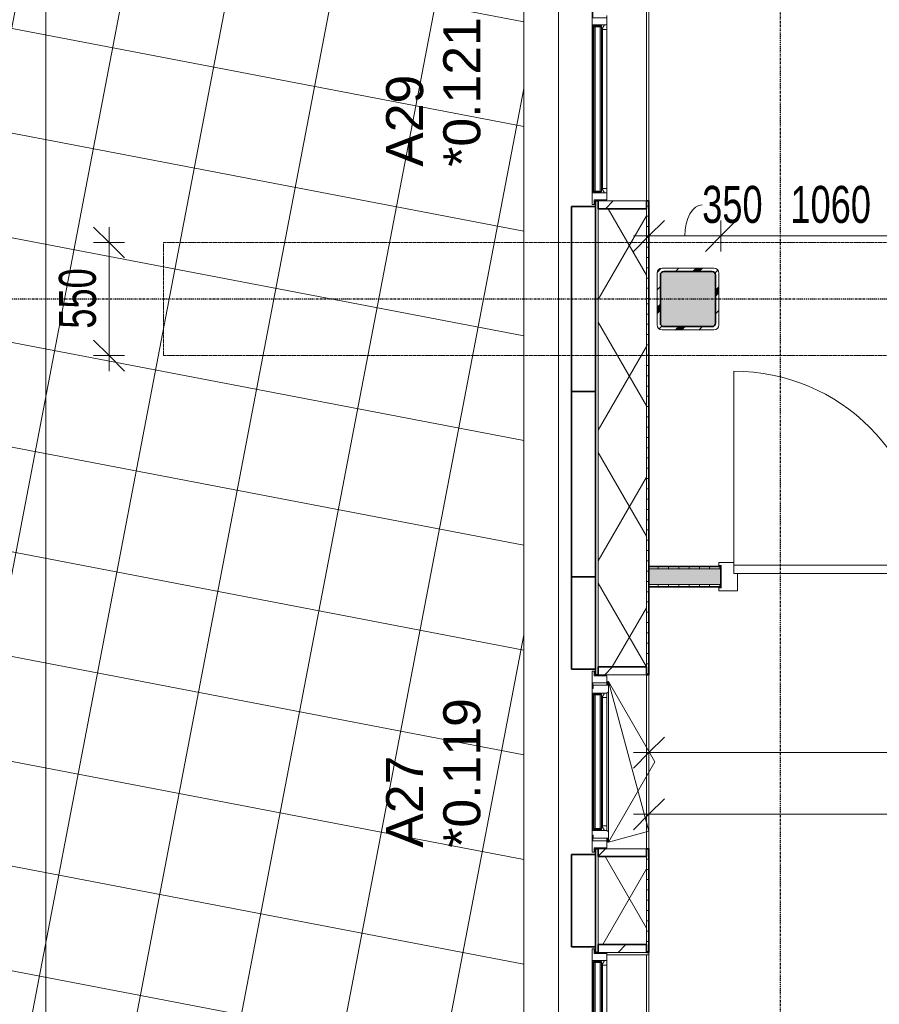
# Model space of a CAD drawing. Header units: millimetres. Extents: x -80560 to 110805, y -11020 to 52719.
# Tile 12 of 152: x 36597 to 40775, y 19171 to 23958. Entities that reach past the tile are written whole.
import ezdxf

# ---------------------------------------------------------------- set-up
doc = ezdxf.new("R2010")
doc.units = ezdxf.units.MM
for name, pattern in [('CENTER2', [20, 8, -4, 4, -4]), ('DASHED2', [6, 4, -2]), ('DASHED2-1', [3, 2, -1])]:
    doc.linetypes.add(name, pattern=pattern)
for name, color, linetype, lineweight in [('A-ANNO-DIMS', 211, 'Continuous', 9), ('A-ANNO-DIMS-100', 211, 'Continuous', 9), ('A-DETL-HDLN', 90, 'DASHED2', 18), ('A-DETL-MBND', 5, 'Continuous', 18), ('A-DOOR', 31, 'Continuous', 18), ('A-FLOR', 192, 'Continuous', 18), ('A-FLOR-OVHD', 1, 'DASHED2-1', 18), ('A-FLOR-PATT', 8, 'Continuous', 18), ('A-GENM', 13, 'Continuous', 18), ('A-GLAZ', 151, 'Continuous', 18), ('A-GLAZ-IDEN', 152, 'Continuous', 18), ('A-GLAZ-SILL', 1, 'Continuous', 18), ('A-WALL', 113, 'Continuous', 35), ('A-WALL-PATT', 111, 'Continuous', 35), ('I-WALL', 2, 'Continuous', 18), ('S-COLS', 52, 'Continuous', 18), ('S-GRID', 1, 'Continuous', 9)]:
    doc.layers.add(name, color=color, linetype=linetype, lineweight=lineweight)
doc.styles.add('Arial', font='arial.ttf', dxfattribs={"height": 180})
doc.styles.add('Arial_6', font='arial.ttf', dxfattribs={"width": 0.7, "height": 180})
doc.dimstyles.new('n3o_1_8', dxfattribs={"dimscale": 304.8, "dimtxt": 183.646692, "dimasz": 0.492126, "dimexe": 0.246063, "dimexo": 0.0625, "dimgap": 0.032808, "dimtad": 1, "dimdec": 0, "dimdsep": 46, "dimtxsty": 'Arial_6', "dimblk1": 'OBLIQUE', "dimblk2": 'OBLIQUE', "dimsah": 1, "dimcen": 0.09, "dimdle": 0.246063, "dimazin": 0, "dimtfac": 1, "dimtdec": 4, "dimtix": 1, "dimtmove": 0, "dimatfit": 3, "dimfxl": 0.246063, "dimfxlon": 1, "dimtvp": 1, "dimtolj": 1, "dimtzin": 0, "dimarcsym": 2})
doc.dimstyles.new('n3o_1_8_2', dxfattribs={"dimscale": 304.8, "dimtxt": 183.646692, "dimasz": 0.492126, "dimexe": 0.246063, "dimexo": 0.0625, "dimgap": 0.032808, "dimtad": 1, "dimdec": 0, "dimdsep": 46, "dimtxsty": 'Arial_6', "dimblk1": 'OBLIQUE', "dimblk2": 'OBLIQUE', "dimsah": 1, "dimcen": 0.09, "dimdle": 0.246063, "dimazin": 0, "dimtfac": 1, "dimtdec": 4, "dimtix": 1, "dimtmove": 1, "dimatfit": 3, "dimfxl": 0.246063, "dimfxlon": 1, "dimtvp": 1, "dimtolj": 1, "dimtzin": 0, "dimarcsym": 2})
doc.dimstyles.new('n3o_1_8_3', dxfattribs={"dimscale": 304.8, "dimtxt": 183.646692, "dimasz": 0.492126, "dimexe": 0.246063, "dimexo": 0.0625, "dimgap": 0.032808, "dimtad": 1, "dimdec": 0, "dimdsep": 46, "dimtxsty": 'Arial_6', "dimblk1": 'OBLIQUE', "dimblk2": 'OBLIQUE', "dimsah": 1, "dimcen": 0.09, "dimdle": 0.246063, "dimazin": 0, "dimtfac": 1, "dimtdec": 4, "dimtix": 1, "dimtmove": 0, "dimatfit": 3, "dimfxl": 0.246063, "dimfxlon": 1, "dimtvp": 1, "dimtolj": 1, "dimtzin": 0, "dimarcsym": 2})
pattern_1 = [(90, (43550.07, 21200), (-50, 2e-13), [])]
pattern_2 = [(60, (24894.82, 0), (-274.963, 158.75), []), (120, (24894.82, 0), (-274.963, -158.75), [])]
pattern_3 = [(45, (0, 0), (-141.4214, 141.4214), [])]

# ---------------------------------------------------------------- blocks, each defined once
blk = doc.blocks.new('Leonardo College_EHA_1489_R18_CF_situatie_2020_rvt-1-DO_00 begane grond')
at = {"layer": 'A-FLOR-PATT', "lineweight": 9}
h = blk.add_hatch(dxfattribs=at)
h.set_pattern_fill('FP_25', color=43, style=0, pattern_type=2)
h.set_pattern_definition([(169.149, (24084.14, 38525.2), (-94.128, -491.06), []), (259.149, (24084.14, 38525.2), (491.06, -94.128), [])])
h.paths.add_polyline_path([(14151.7, 9821), (14151.7, 34634), (13184, 34634), (13184, 34771), (12951.7, 34771), (12951.7, 48157), (13184, 48157), (13184, 48216), (18550, 48216), (18550, 48157), (19450, 48157), (19450, 48216), (19700, 48216), (19700, 48157), (20600, 48157), (20600, 48216), (21650, 48216), (21650, 48157), (22550, 48157), (22550, 48216), (23000, 48216), (23000, 48157), (24100, 48157), (24100, 48216), (26625, 48216), (26625, 48202), (26650, 48201.5), (26650, 48157), (28000, 48157), (28000, 48202), (28025, 48202), (28025, 48216), (29775, 48216), (29775, 48202), (29800, 48201), (29800, 48157), (29805, 48157), (29805, 48201), (29825, 48201), (29825, 48166.5), (31125, 48166.5), (31125, 48201), (31145, 48201), (31145, 48157), (31150, 48157), (31150, 48202), (31175, 48202), (31175, 48216), (32800, 48216), (32800, 48157), (33630.7, 48157), (33630.7, 49580.6), (7590.2, 49580.6), (7590.2, 9821), (12289, 9821)], flags=0)
h.paths.add_polyline_path([(10632.4, 32055), (10632.4, 32075), (10622.4, 32075), (10622.4, 32055), (10282.4, 32055), (10282.4, 32075), (10272.4, 32075), (10272.4, 32055), (9932.4, 32055), (9932.4, 32075), (9922.4, 32075), (9922.4, 32055), (9582.4, 32055), (9582.4, 32075), (9572.4, 32075), (9572.4, 32055), (9232.4, 32055), (9232.4, 32075), (9222.4, 32075), (9222.4, 32055), (8882.4, 32055), (8882.4, 32075), (8877.4, 32075), (8877.4, 32655), (10977.4, 32655), (10977.4, 32075), (10972.4, 32075), (10972.4, 32055)], flags=0)
h.paths.add_polyline_path([(67959.7, 48157), (67959.7, 49580.6), (48811.5, 49580.6), (48807.2, 48216), (49300, 48216), (49300, 48157), (51100, 48157), (51100, 48216), (54550, 48216), (54550, 48157), (57250, 48157), (57250, 48216), (60400, 48216), (60400, 48157), (62200, 48157), (62200, 48216), (64450, 48216), (64450, 48157), (67499.3, 48157)], flags=0)
h.paths.add_polyline_path([(27719, 48165.9), (27719, 48210.9), (27991, 48210.9), (27991, 48165.9), (27853.6, 48165.9)], flags=0)
h.paths.add_polyline_path([(27266.3, 48165.9), (26659, 48165.9), (26659, 48210.9), (27711, 48210.9), (27711, 48165.9), (27559.9, 48165.9)], flags=0)
h.paths.add_polyline_path([(31120.2, 48171), (29829, 48171), (29829, 48201), (31120.2, 48201)], flags=0)
at = {"layer": 'A-DETL-MBND', "color": 254}
for p, q in [((14320.7, 34634), (14320.7, 9807)), ((14320.7, 9807), (14320.7, 34634))]:
    blk.add_line(p, q, dxfattribs=at)
at = {"layer": 'A-FLOR', "color": 7}
blk.add_line((14151.7, 9821), (14151.7, 34634), dxfattribs=at)
blk = doc.blocks.new('NLRS_28_SCO_UN_staalkolom koker betongevuld_gen_CGA - kolom E-1166853-DO_00 begane grond')
at = {"layer": 'S-COLS', "lineweight": 5}
h = blk.add_hatch(dxfattribs=at)
h.set_pattern_fill('FP_186', color=256, style=0, pattern_type=2)
h.set_pattern_definition([(45, (-14950, -22600), (-99.99975, 99.99975), []), (45, (-14865, -22600), (-99.99975, 99.99975), []), (45, (-14860, -22600), (-99.99975, 99.99975), []), (45, (-14855, -22600), (-99.99975, 99.99975), []), (45, (-14850, -22600), (-99.99975, 99.99975), []), (45, (-14845, -22600), (-99.99975, 99.99975), []), (45, (-14840, -22600), (-99.99975, 99.99975), []), (45, (-14835, -22600), (-99.99975, 99.99975), [])])
h.paths.add_polyline_path([(126, -150), (138, -146.8), (146.8, -138), (150, -126), (150, 126), (146.8, 138), (138, 146.8), (126, 150), (-126, 150), (-138, 146.8), (-146.8, 138), (-150, 126), (-150, -126), (-146.8, -138), (-138, -146.8), (-126, -150)], flags=0)
h.paths.add_polyline_path([(-118, -134), (-129.3, -129.3), (-134, -118), (-134, 118), (-129.3, 129.3), (-118, 134), (118, 134), (129.3, 129.3), (134, 118), (134, -118), (129.3, -129.3), (118, -134)], flags=0)
at = {"layer": 'S-COLS', "lineweight": 9}
blk.add_hatch(color=256, dxfattribs=at).paths.add_polyline_path([(118, -134), (129.3, -129.3), (134, -118), (134, 118), (129.3, 129.3), (118, 134), (-118, 134), (-129.3, 129.3), (-134, 118), (-134, -118), (-129.3, -129.3), (-118, -134)], flags=0)
at = {"layer": 'S-COLS'}
for p, q in [((126, 150), (-126, 150)), ((-150, 126), (-150, -126)), ((-134, -118), (-134, 118)), ((-118, 134), (118, 134)), ((134, 118), (134, -118)), ((150, -126), (150, 126)), ((118, -134), (-118, -134)), ((-126, -150), (126, -150))]:
    blk.add_line(p, q, dxfattribs=at)
at = {"layer": 'S-COLS', "lineweight": 35}
for p, q in [((-134, 118), (-134, -118)), ((118, 134), (-118, 134)), ((134, -118), (134, 118)), ((-118, -134), (118, -134))]:
    blk.add_line(p, q, dxfattribs=at)
at = {"layer": 'S-COLS'}
for centre, radius, start, end in [((-126, 126), 24, 90, 180), ((126, 126), 24, 360, 90), ((-118, 118), 16, 90, 180), ((118, 118), 16, 0, 90), ((-126, -126), 24, 180, 270), ((-118, -118), 16, 180, 270), ((118, -118), 16, 270, 0), ((126, -126), 24, 270, 360)]:
    blk.add_arc(centre, radius, start, end, dxfattribs=at)
at = {"layer": 'S-COLS', "lineweight": 35}
for centre, start, end in [((-118, 118), 90, 180), ((118, 118), 360, 90), ((-118, -118), 180, 270), ((118, -118), 270, 360)]:
    blk.add_arc(centre, 16, start, end, dxfattribs=at)
blk = doc.blocks.new('19112_SW_LeonardoCollege_R2020_rvt-1-DO_00 begane grond')
at = {"color": 50, "lineweight": 9}
blk.add_blockref('NLRS_28_SCO_UN_staalkolom koker betongevuld_gen_CGA - kolom E-1166853-DO_00 begane grond', (14950, 22600), dxfattribs=at)
blk = doc.blocks.new('merk 2700 vast glas HOOG - merk 2700 vast glas HOOG-32422013-DO_00 begane grond')
at = {"layer": 'A-GLAZ'}
for p, q in [((-1262, 0), (-1340, 0)), ((-1340, 0), (-1340, -10)), ((-1262, -4), (-1262, 0)), ((1340, 0), (1262, 0)), ((1262, 0), (1262, -4)), ((1340, -10), (1340, 0)), ((-1340, -10), (-1318, -10)), ((-1318, -10), (-1318, -72)), ((-1284, -72), (-1284, -4)), ((-1284, -4), (-1262, -4)), ((1262, -4), (1284, -4)), ((1284, -4), (1284, -72)), ((1318, -72), (1318, -10)), ((1318, -10), (1340, -10)), ((-1318, -72), (-1284, -72)), ((1284, -72), (1318, -72))]:
    blk.add_line(p, q, dxfattribs=at)
at = {"layer": 'A-GLAZ-SILL'}
for p, q in [((1262, 0), (-1262, 0)), ((1262, -4), (-1262, -4))]:
    blk.add_line(p, q, dxfattribs=at)
blk = doc.blocks.new('merk 900 draaikiep HOOG - merk 900 draaikiep HOOG-32401496-DO_00 begane grond')
at = {"layer": 'A-GLAZ'}
for p, q in [((-362, 0), (-440, 0)), ((-440, 0), (-440, -10)), ((-362, -4), (-362, 0)), ((440, 0), (362, 0)), ((362, 0), (362, -4)), ((440, -10), (440, 0)), ((-440, -10), (-418, -10)), ((-418, -10), (-418, -72)), ((-384, -72), (-384, -4)), ((-384, -4), (-362, -4)), ((362, -4), (384, -4)), ((384, -4), (384, -72)), ((418, -72), (418, -10)), ((418, -10), (440, -10)), ((-418, -72), (-384, -72)), ((384, -72), (418, -72))]:
    blk.add_line(p, q, dxfattribs=at)
at = {"layer": 'A-GLAZ-SILL'}
for p, q in [((-357, 0), (-362, 0)), ((362, 0), (357, 0)), ((-357, -4), (-362, -4)), ((362, -4), (357, -4)), ((-372, -72), (-384, -72)), ((384, -72), (372, -72))]:
    blk.add_line(p, q, dxfattribs=at)
blk = doc.blocks.new('NLRS_41_GM_WPB_spouwlat-SH_generiek_ISR - 235x38-V88-DO_00 begane grond')
at = {"layer": 'A-GENM'}
h = blk.add_hatch(dxfattribs=at)
h.set_pattern_fill('FP_78', color=256, style=0, pattern_type=2)
h.set_pattern_definition(pattern_3)
h.paths.add_polyline_path([(14748, 19889), (14748, 19927), (14513, 19927), (14513, 19889), (14638.4, 19889)], flags=0)
for p, q in [((14748, 19927), (14513, 19927)), ((14513, 19927), (14513, 19889)), ((14748, 19889), (14748, 19927)), ((14513, 19889), (14748, 19889))]:
    blk.add_line(p, q, dxfattribs=at)
blk = doc.blocks.new('NLRS_41_GM_WPB_spouwlat-SH_generiek_ISR - 235x38-V89-DO_00 begane grond')
at = {"layer": 'A-GENM'}
h = blk.add_hatch(dxfattribs=at)
h.set_pattern_fill('FP_89', color=256, style=0, pattern_type=2)
h.set_pattern_definition(pattern_3)
h.paths.add_polyline_path([(14748, 20773), (14748, 20811), (14513, 20811), (14513, 20773), (14638.4, 20773)], flags=0)
for p, q in [((14748, 20811), (14513, 20811)), ((14513, 20811), (14513, 20773)), ((14748, 20773), (14748, 20811)), ((14513, 20773), (14748, 20773))]:
    blk.add_line(p, q, dxfattribs=at)
blk = doc.blocks.new('NLRS_41_GM_WPB_spouwlat-SH_generiek_ISR - 235x38-33868848-DO_00 begane grond')
at = {"layer": 'A-DETL-MBND'}
for p, q in [((18582, 48087), (18577, 48087)), ((19423, 48087), (19418, 48087)), ((19423, 47852), (18577, 47852))]:
    blk.add_line(p, q, dxfattribs=at)
blk = doc.blocks.new('NLRS_41_GM_WPB_spouwlat-SH_generiek_ISR - 235x38-V91-DO_00 begane grond')
at = {"layer": 'A-GENM'}
h = blk.add_hatch(dxfattribs=at)
h.set_pattern_fill('FP_78', color=256, style=0, pattern_type=2)
h.set_pattern_definition(pattern_3)
h.paths.add_polyline_path([(14748, 19423), (14748, 19461), (14513, 19461), (14513, 19423), (14638.4, 19423)], flags=0)
for p, q in [((14748, 19461), (14513, 19461)), ((14513, 19461), (14513, 19423)), ((14748, 19423), (14748, 19461)), ((14513, 19423), (14748, 19423))]:
    blk.add_line(p, q, dxfattribs=at)
blk = doc.blocks.new('NLRS_41_GM_WPB_spouwlat-SH_generiek_ISR - 235x38-33868838-DO_00 begane grond')
at = {"layer": 'A-DETL-MBND'}
for p, q in [((14513, 19423), (14513, 19418)), ((14748, 19411), (14748, 16777)), ((14513, 16782), (14513, 16777))]:
    blk.add_line(p, q, dxfattribs=at)
blk = doc.blocks.new('41_dagkanten_SH_generiek_ISR - 12x204_5-V92-DO_00 begane grond')
at = {"layer": 'A-GENM'}
for p, q in [((14556, 19423), (14556, 19418)), ((14760.5, 19423), (14556, 19423)), ((14556, 19411), (14760.5, 19411)), ((14760.5, 19411), (14760.5, 19423))]:
    blk.add_line(p, q, dxfattribs=at)
blk = doc.blocks.new('32_n3o_deur_enkel - 90x139_17_K_930_2410x1080-32119814-DO_00 begane grond')
at = {"layer": 'A-GLAZ'}
for p, q in [((-540, 69.5), (-450, 69.5)), ((-540, 54.5), (-540, 69.5)), ((-528, 54.5), (-540, 54.5)), ((-528, -54.5), (-528, 54.5)), ((-450, 69.5), (-450, -15.5)), ((450, 69.5), (540, 69.5)), ((450, -15.5), (450, 69.5)), ((528, 54.5), (528, -54.5)), ((540, 54.5), (528, 54.5)), ((540, 69.5), (540, 54.5)), ((-540, -54.5), (-528, -54.5)), ((-540, -69.5), (-540, -54.5)), ((-467, -69.5), (-540, -69.5)), ((-467, -55.5), (-467, -69.5)), ((467, -69.5), (467, -55.5)), ((540, -69.5), (467, -69.5)), ((528, -54.5), (540, -54.5)), ((540, -54.5), (540, -69.5))]:
    blk.add_line(p, q, dxfattribs=at)
blk = doc.blocks.new('30_n3o_deur_dicht - 40mm_draai_LS-31987325-DO_00 begane grond')
at = {"layer": 'A-DOOR'}
for p, q in [((-934, -40), (-934, 0)), ((-934, 0), (0, 0)), ((0, 0), (0, -40)), ((0, -40), (-934, -40))]:
    blk.add_line(p, q, dxfattribs=at)
blk = doc.blocks.new('00_n3o_symbool_swingangle - std-31756284-DO_00 begane grond')
at = {"layer": 'A-DOOR'}
blk.add_line((-415, 10), (-415, 944), dxfattribs=at)
blk.add_arc((-415, 10), 934, 360, 90, dxfattribs=at)
blk = doc.blocks.new('merk 1800 draaikiep HOOG - merk 1800 draaikiep HOOG-32411508-DO_00 begane grond')
at = {"layer": 'A-GLAZ'}
for p, q in [((-812, 0), (-890, 0)), ((-890, 0), (-890, -10)), ((-812, -4), (-812, 0)), ((-39, 0), (-39, -4)), ((39, 0), (-39, 0)), ((39, -4), (39, 0)), ((890, 0), (812, 0)), ((812, 0), (812, -4)), ((890, -10), (890, 0)), ((-890, -10), (-868, -10)), ((-868, -10), (-868, -72)), ((-834, -72), (-834, -4)), ((-834, -4), (-812, -4)), ((-39, -4), (-17, -4)), ((-17, -4), (-17, -72)), ((17, -72), (17, -4)), ((17, -4), (39, -4)), ((812, -4), (834, -4)), ((834, -4), (834, -72)), ((868, -72), (868, -10)), ((868, -10), (890, -10)), ((-868, -72), (-834, -72)), ((-17, -72), (17, -72)), ((834, -72), (868, -72))]:
    blk.add_line(p, q, dxfattribs=at)
at = {"layer": 'A-GLAZ-SILL'}
for p, q in [((-39, 0), (-812, 0)), ((44, 0), (39, 0)), ((812, 0), (807, 0)), ((-39, -4), (-812, -4)), ((44, -4), (39, -4)), ((812, -4), (807, -4)), ((29, -72), (17, -72)), ((834, -72), (822, -72))]:
    blk.add_line(p, q, dxfattribs=at)
blk = doc.blocks.new('NLRS_41_GM_WPB_spouwlat-SH_generiek_ISR - 235x38-V190-DO_00 begane grond')
at = {"layer": 'A-GENM'}
h = blk.add_hatch(dxfattribs=at)
h.set_pattern_fill('FP_78', color=256, style=0, pattern_type=2)
h.set_pattern_definition(pattern_3)
h.paths.add_polyline_path([(14748, 23039), (14748, 23077), (14513, 23077), (14513, 23039), (14638.4, 23039)], flags=0)
for p, q in [((14748, 23077), (14513, 23077)), ((14513, 23077), (14513, 23039)), ((14748, 23039), (14748, 23077)), ((14513, 23039), (14748, 23039))]:
    blk.add_line(p, q, dxfattribs=at)
blk = doc.blocks.new('NLRS_41_GM_WPB_spouwlat-SH_generiek_ISR - 235x38-V192-DO_00 begane grond')
at = {"layer": 'A-DETL-MBND'}
for p, q in [((14513, 24823), (14513, 24818)), ((14748, 24823), (14748, 23077)), ((14513, 23082), (14513, 23077))]:
    blk.add_line(p, q, dxfattribs=at)
blk = doc.blocks.new('31_n3o_RT72_raam binnensponning_771017_v3 - Type 1-33702704-DO_00 begane grond')
at = {"layer": 'A-GENM'}
for p, q in [((-312, 4), (-357, 4)), ((-357, 4), (-357, -1)), ((-334, -68), (-334, 0)), ((-334, 0), (-312, 0)), ((-312, 0), (-312, 4)), ((-312, 4), (312, 4)), ((312, 0), (-312, 0)), ((357, 4), (312, 4)), ((312, 4), (312, 0)), ((312, 0), (334, 0)), ((334, 0), (334, -68)), ((357, -1), (357, 4)), ((-357, -1), (-372, -1)), ((-372, -1), (-372, -72)), ((372, -1), (357, -1)), ((372, -72), (372, -1)), ((-372, -72), (-390, -72)), ((-390, -72), (-390, -76)), ((-390, -76), (-340, -76)), ((-340, -76), (-334, -68)), ((340, -76), (-340, -76)), ((334, -68), (340, -76)), ((340, -76), (390, -76)), ((390, -72), (372, -72)), ((390, -76), (390, -72))]:
    blk.add_line(p, q, dxfattribs=at)
blk = doc.blocks.new('Mobility Plan Swing v2 - Mobility Plan Swing v2-33702714-DO_00 begane grond')
at = {"layer": 'A-GENM'}
for p, q in [((-390, 0), (0, 225.2)), ((-390, 0), (337.7, 195)), ((0, 225.2), (390, 0)), ((390, 0), (337.7, 195))]:
    blk.add_line(p, q, dxfattribs=at)
blk = doc.blocks.new('30_n3o_RT72_glas met glaslat - Type 1-33702709-DO_00 begane grond')
at = {"layer": 'A-GENM'}
for points in [[(326.2, -5), (-329, -5), (-329, -11), (329, -11), (329, -5)], [(326.2, -35), (-329, -35), (-329, -41), (329, -41), (329, -35)]]:
    blk.add_hatch(color=256, dxfattribs=at).paths.add_polyline_path(points, flags=0)
for p, q in [((329, -5), (-329, -5)), ((-329, -5), (-329, -11)), ((-325, -5), (-329, -5)), ((-329, -5), (-329, -41)), ((-329, -11), (329, -11)), ((329, -35), (-329, -35)), ((-329, -35), (-329, -41)), ((-329, -41), (329, -41)), ((-329, -41), (-325, -41)), ((-325, -41), (-325, -5)), ((329, -5), (325, -5)), ((325, -5), (325, -41)), ((325, -41), (329, -41)), ((329, -11), (329, -5)), ((329, -41), (329, -5)), ((329, -41), (329, -35))]:
    blk.add_line(p, q, dxfattribs=at)
blk = doc.blocks.new('DPWP_30_n3o_RT72_glas met glaslat Frame1 - Type 1-33702712-DO_00 begane grond')
at = {"layer": 'A-GENM'}
for p, q in [((-317.317, -5), (-334, -15)), ((-334, -15), (-334, -27)), ((-334, -27), (-312, -27)), ((-312, -5), (-317.317, -5)), ((312, -5), (-312, -5)), ((-312, -27), (-312, -5)), ((312, -27), (-312, -27)), ((317.317, -5), (312, -5)), ((312, -5), (312, -27)), ((312, -27), (334, -27)), ((334, -15), (317.317, -5)), ((334, -27), (334, -15))]:
    blk.add_line(p, q, dxfattribs=at)
blk = doc.blocks.new('30_n3o_RT72_glas met glaslat - Type 1-33712834-DO_00 begane grond')
at = {"layer": 'A-GENM'}
for points in [[(-403.5, -11), (403.5, -11), (403.5, -5), (-403.5, -5)], [(-403.5, -41), (403.5, -41), (403.5, -35), (-403.5, -35)]]:
    blk.add_hatch(color=256, dxfattribs=at).paths.add_polyline_path(points, flags=0)
for p, q in [((403.5, -5), (-403.5, -5)), ((-403.5, -5), (-403.5, -11)), ((-399.5, -5), (-403.5, -5)), ((-403.5, -5), (-403.5, -41)), ((-403.5, -11), (403.5, -11)), ((403.5, -35), (-403.5, -35)), ((-403.5, -35), (-403.5, -41)), ((-403.5, -41), (403.5, -41)), ((-403.5, -41), (-399.5, -41)), ((-399.5, -41), (-399.5, -5)), ((403.5, -5), (399.5, -5)), ((399.5, -5), (399.5, -41)), ((399.5, -41), (403.5, -41)), ((403.5, -11), (403.5, -5)), ((403.5, -41), (403.5, -5)), ((403.5, -41), (403.5, -35))]:
    blk.add_line(p, q, dxfattribs=at)
blk = doc.blocks.new('DPWP_30_n3o_RT72_glas met glaslat Frame1 - Type 1-33712837-DO_00 begane grond')
at = {"layer": 'A-GENM'}
for p, q in [((-391.817, -5), (-408.5, -15)), ((-408.5, -27), (-386.5, -27)), ((-386.5, -5), (-391.817, -5)), ((386.5, -5), (-386.5, -5)), ((-386.5, -27), (-386.5, -5)), ((386.5, -27), (-386.5, -27)), ((391.817, -5), (386.5, -5)), ((386.5, -5), (386.5, -27)), ((386.5, -27), (408.5, -27)), ((408.5, -15), (391.817, -5))]:
    blk.add_line(p, q, dxfattribs=at)
blk = doc.blocks.new('30_n3o_RT72_glas met glaslat - Type 1-33734841-DO_00 begane grond')
at = {"layer": 'A-GENM'}
for points in [[(-1279, -11), (1279, -11), (1279, -5), (-1279, -5)], [(-1279, -41), (1279, -41), (1279, -35), (-1279, -35)]]:
    blk.add_hatch(color=256, dxfattribs=at).paths.add_polyline_path(points, flags=0)
for p, q in [((1279, -5), (-1279, -5)), ((-1279, -5), (-1279, -11)), ((-1275, -5), (-1279, -5)), ((-1279, -5), (-1279, -41)), ((-1279, -11), (1279, -11)), ((1279, -35), (-1279, -35)), ((-1279, -35), (-1279, -41)), ((-1279, -41), (1279, -41)), ((-1279, -41), (-1275, -41)), ((-1275, -41), (-1275, -5)), ((1279, -5), (1275, -5)), ((1275, -5), (1275, -41)), ((1275, -41), (1279, -41)), ((1279, -11), (1279, -5)), ((1279, -41), (1279, -5)), ((1279, -41), (1279, -35))]:
    blk.add_line(p, q, dxfattribs=at)
blk = doc.blocks.new('DPWP_30_n3o_RT72_glas met glaslat Frame1 - Type 1-33734844-DO_00 begane grond')
at = {"layer": 'A-GENM'}
for p, q in [((-1267.317, -5), (-1284, -15)), ((-1284, -27), (-1262, -27)), ((-1262, -5), (-1267.317, -5)), ((1262, -5), (-1262, -5)), ((-1262, -27), (-1262, -5)), ((1262, -27), (-1262, -27)), ((1267.317, -5), (1262, -5)), ((1262, -5), (1262, -27)), ((1262, -27), (1284, -27)), ((1284, -15), (1267.317, -5))]:
    blk.add_line(p, q, dxfattribs=at)
blk = doc.blocks.new('DIMBLOCK235-DO_00 begane grond')
at = {"layer": 'A-ANNO-DIMS-100'}
for p, q in [((39655.3, 20394.8), (39730.3, 20469.8)), ((39655.3, 20469.8), (39655.3, 20319.8)), ((39655.3, 20394.8), (39655.3, 20469.8)), ((47444.8, 20394.8), (47519.8, 20469.8)), ((47444.8, 20469.8), (47444.8, 20319.8)), ((47444.8, 20394.8), (47444.8, 20469.8)), ((39580.3, 20394.8), (47444.8, 20394.8)), ((39655.3, 20394.8), (39580.3, 20319.8)), ((47444.8, 20394.8), (47369.8, 20319.8))]:
    blk.add_line(p, q, dxfattribs=at)
at = {"layer": 'A-ANNO-DIMS-100', "color": 0, "insert": (43357.9, 20638.5), "char_height": 180, "width": 461.094, "attachment_point": 1, "line_spacing_factor": 0.941778, "style": 'Arial_6'}
blk.add_mtext('7790', dxfattribs=at)
blk = doc.blocks.new('_Oblique')
at = {"color": 0, "linetype": 'ByBlock', "lineweight": -2}
blk.add_line((-0.5, -0.5), (0.5, 0.5), dxfattribs=at)
blk = doc.blocks.new('DIMBLOCK254-DO_00 begane grond')
at = {"layer": 'A-ANNO-DIMS-100'}
for p, q in [((39655.3, 20094.8), (39730.3, 20169.8)), ((39655.3, 20169.8), (39655.3, 20019.8)), ((39655.3, 20094.8), (39655.3, 20169.8)), ((46244.8, 20094.8), (46319.8, 20169.8)), ((46244.8, 20019.8), (46244.8, 20169.8)), ((39580.3, 20094.8), (46244.8, 20094.8)), ((39655.3, 20094.8), (39580.3, 20019.8)), ((46244.8, 20094.8), (46169.8, 20019.8)), ((46244.8, 20094.8), (46244.8, 20019.8))]:
    blk.add_line(p, q, dxfattribs=at)
at = {"layer": 'A-ANNO-DIMS-100', "color": 0, "insert": (42757.9, 20338.5), "char_height": 180, "width": 461.094, "attachment_point": 1, "line_spacing_factor": 0.941778, "style": 'Arial_6'}
blk.add_mtext('6590', dxfattribs=at)
blk = doc.blocks.new('DIMBLOCK354-DO_00 begane grond')
at = {"layer": 'A-ANNO-DIMS-100'}
for p, q in [((39655.3, 22906.6), (39730.3, 22981.6)), ((39655.3, 22981.6), (39655.3, 22831.6)), ((39655.3, 22906.6), (39655.3, 22981.6)), ((40004.8, 22906.6), (40079.8, 22981.6)), ((40004.8, 22831.6), (40004.8, 22981.6)), ((39580.3, 22906.6), (40004.8, 22906.6)), ((39655.3, 22906.6), (39580.3, 22831.6)), ((40004.8, 22906.6), (39929.8, 22831.6)), ((40004.8, 22906.6), (40004.8, 22831.6))]:
    blk.add_line(p, q, dxfattribs=at)
blk.add_ellipse((39913.9, 22906.6), major_axis=(0, 151.3), ratio=0.554107, start_param=0, end_param=1.570796, dxfattribs=at)
at = {"layer": 'A-ANNO-DIMS-100', "color": 0, "insert": (39913.9, 23150.2), "char_height": 180, "width": 345.821, "attachment_point": 1, "line_spacing_factor": 0.941778, "style": 'Arial_6'}
blk.add_mtext('350', dxfattribs=at)
blk = doc.blocks.new('DIMBLOCK355-DO_00 begane grond')
at = {"layer": 'A-ANNO-DIMS-100'}
for p, q in [((40004.8, 22906.6), (40079.8, 22981.6)), ((40004.8, 22831.6), (40004.8, 22981.6)), ((41064.8, 22906.6), (41139.8, 22981.6)), ((41064.8, 22831.6), (41064.8, 22981.6)), ((40004.8, 22906.6), (39929.8, 22831.6)), ((40004.8, 22906.6), (41139.8, 22906.6)), ((40004.8, 22906.6), (40004.8, 22831.6)), ((41064.8, 22906.6), (40989.8, 22831.6)), ((41064.8, 22906.6), (41064.8, 22831.6))]:
    blk.add_line(p, q, dxfattribs=at)
at = {"layer": 'A-ANNO-DIMS-100', "color": 0, "insert": (40342.7, 23150.2), "char_height": 180, "width": 461.094, "attachment_point": 1, "line_spacing_factor": 0.941778, "style": 'Arial_6'}
blk.add_mtext('1060', dxfattribs=at)
blk = doc.blocks.new('DIMBLOCK639-DO_00 begane grond')
at = {"layer": 'A-ANNO-DIMS-100'}
for p, q in [((37030.6, 22875), (36955.6, 22950)), ((37030.6, 22250), (37030.6, 22950)), ((37105.6, 22875), (36955.6, 22875)), ((37030.6, 22875), (37105.6, 22800)), ((37030.6, 22875), (37105.6, 22875)), ((37030.6, 22325), (36955.6, 22400)), ((37105.6, 22325), (36955.6, 22325)), ((37030.6, 22325), (37105.6, 22250)), ((37030.6, 22325), (37105.6, 22325))]:
    blk.add_line(p, q, dxfattribs=at)
at = {"layer": 'A-ANNO-DIMS-100', "color": 0, "insert": (36786.9, 22455.9), "char_height": 180, "width": 345.821, "attachment_point": 1, "rotation": 90, "line_spacing_factor": 0.941778, "style": 'Arial_6'}
blk.add_mtext('550', dxfattribs=at)

msp = doc.modelspace()

# ---------------------------------------------------------------- hatches: boundary and pattern name
at = {"layer": 'A-WALL-PATT', "lineweight": 18}
h = msp.add_hatch(dxfattribs=at)
h.set_pattern_fill('FP_2', color=256, style=0, pattern_type=2)
h.set_pattern_definition(pattern_2)
h.paths.add_polyline_path([(39533.2, 22593.8), (39642.8, 22593.8), (39642.8, 23039), (39407.8, 23039), (39407.8, 22593.8)], flags=0)
h.paths.add_polyline_path([(39642.8, 24861), (39642.8, 26189), (39407.8, 26189), (39407.8, 24861), (39533.2, 24861)], flags=0)
h.paths.add_polyline_path([(39407.8, 28011), (39642.8, 28011), (39642.8, 28439), (39407.8, 28439), (39407.8, 28251.8)], flags=0)
h.paths.add_polyline_path([(39642.8, 29361), (39642.8, 29789), (39407.8, 29789), (39407.8, 29361), (39533.2, 29361)], flags=0)
h.paths.add_polyline_path([(39407.8, 34311), (39642.8, 34311), (39642.8, 34998), (39407.8, 34998), (39407.8, 34763)], flags=0)
h = msp.add_hatch(dxfattribs=at)
h.set_pattern_fill('FP_154', color=256, angle=90, style=0, pattern_type=2)
h.set_pattern_definition([(2e-13, (39395.82, 28802.126), (-2e-13, 50), [])])
h.paths.add_polyline_path([(39655.3, 22593.8), (39655.3, 23077), (39642.8, 23077), (39642.8, 22593.8)], flags=0)
h.paths.add_polyline_path([(39642.8, 24823), (39655.3, 24823), (39655.3, 26227), (39642.8, 26227), (39642.8, 24861)], flags=0)
h.paths.add_polyline_path([(39655.3, 27973), (39655.3, 28477), (39642.8, 28477), (39642.8, 27973)], flags=0)
h.paths.add_polyline_path([(39655.3, 29323), (39655.3, 29827), (39642.8, 29827), (39642.8, 29323)], flags=0)
h.paths.add_polyline_path([(39642.8, 34273), (39655.3, 34273), (39655.3, 35010.5), (39642.8, 35010.5), (39642.8, 34311)], flags=0)
h = msp.add_hatch(dxfattribs=at)
h.set_pattern_fill('FP_153', color=256, style=0, pattern_type=2)
h.set_pattern_definition([(270, (39395.82, 28802.126), (50, 2e-13), [])])
h.paths.add_polyline_path([(39407.8, 22593.8), (39407.8, 23077), (39395.8, 23077), (39395.8, 22593.8)], flags=0)
h.paths.add_polyline_path([(39395.8, 24823), (39407.8, 24823), (39407.8, 26227), (39395.8, 26227), (39395.8, 24919.2)], flags=0)
h.paths.add_polyline_path([(39407.8, 27973), (39407.8, 28477), (39395.8, 28477), (39395.8, 27973)], flags=0)
h.paths.add_polyline_path([(39395.8, 29323), (39407.8, 29323), (39407.8, 29827), (39395.8, 29827), (39395.8, 29584.9)], flags=0)
h.paths.add_polyline_path([(39395.8, 34273), (39407.8, 34273), (39407.8, 34763), (39395.8, 34763), (39395.8, 34751)], flags=0)
h = msp.add_hatch(dxfattribs=at)
h.set_pattern_fill('FP_87', color=256, style=0, pattern_type=2)
h.set_pattern_definition([(270, (39395.82, 16277.126), (50, 9e-14), [])])
h.paths.add_polyline_path([(39407.8, 9713), (39407.8, 10927), (39395.8, 10927), (39395.8, 9713)], flags=0)
h.paths.add_polyline_path([(39407.8, 13573), (39407.8, 14077), (39395.8, 14077), (39395.8, 13573)], flags=0)
h.paths.add_polyline_path([(39407.8, 14923), (39407.8, 16777), (39395.8, 16777), (39395.8, 14923)], flags=0)
h.paths.add_polyline_path([(39395.8, 19423), (39407.8, 19423), (39407.8, 19927), (39395.8, 19927), (39395.8, 19587)], flags=0)
h.paths.add_polyline_path([(39395.8, 20773), (39407.8, 20773), (39407.8, 22593.8), (39395.8, 22593.8), (39395.8, 20920)], flags=0)
h = msp.add_hatch(dxfattribs=at)
h.set_pattern_fill('FP_2', color=256, style=0, pattern_type=2)
h.set_pattern_definition(pattern_2)
h.paths.add_polyline_path([(39533.2, 9948), (39642.8, 9948), (39642.8, 10889), (39407.8, 10889), (39407.8, 9948)], flags=0)
h.paths.add_polyline_path([(39533.2, 13611), (39642.8, 13611), (39642.8, 14039), (39407.8, 14039), (39407.8, 13611)], flags=0)
h.paths.add_polyline_path([(39407.8, 14961), (39642.8, 14961), (39642.8, 16739), (39407.8, 16739), (39407.8, 16254.4)], flags=0)
h.paths.add_polyline_path([(39407.8, 19461), (39642.8, 19461), (39642.8, 19889), (39407.8, 19889), (39407.8, 19587)], flags=0)
h.paths.add_polyline_path([(39407.8, 20811), (39642.8, 20811), (39642.8, 22593.8), (39407.8, 22593.8), (39407.8, 20920)], flags=0)
h = msp.add_hatch(dxfattribs=at)
h.set_pattern_fill('FP_88', color=256, angle=90, style=0, pattern_type=2)
h.set_pattern_definition([(1e-13, (39395.82, 16277.126), (-9e-14, 50), [])])
h.paths.add_polyline_path([(39655.3, 9960.5), (39655.3, 10927), (39642.8, 10927), (39642.8, 9960.5)], flags=0)
h.paths.add_polyline_path([(39655.3, 13573), (39655.3, 14077), (39642.8, 14077), (39642.8, 13573)], flags=0)
h.paths.add_polyline_path([(39642.8, 14923), (39655.3, 14923), (39655.3, 16777), (39642.8, 16777), (39642.8, 14961)], flags=0)
h.paths.add_polyline_path([(39655.3, 19423), (39655.3, 19927), (39642.8, 19927), (39642.8, 19423)], flags=0)
h.paths.add_polyline_path([(39655.3, 20773), (39655.3, 22593.8), (39642.8, 22593.8), (39642.8, 20773)], flags=0)
h = msp.add_hatch(dxfattribs=at)
h.set_pattern_fill('FP_30', color=256, angle=90, style=0, pattern_type=2)
h.set_pattern_definition(pattern_1)
h.paths.add_polyline_path([(47444.8, 21287.5), (47444.8, 21300), (41064.8, 21300), (41064.8, 21287.5), (46581.3, 21287.5)], flags=0)
h.paths.add_polyline_path([(40004.8, 21287.5), (40004.8, 21300), (39655.3, 21300), (39655.3, 21287.5)], flags=0)
at = {"layer": 'A-WALL-PATT', "lineweight": 5}
h = msp.add_hatch(color=256, dxfattribs=at)
h.paths.add_polyline_path([(47457.3, 21212.5), (47457.3, 21287.5), (41064.8, 21287.5), (41064.8, 21212.5), (47444.8, 21212.5)], flags=0)
h.paths.add_polyline_path([(40004.8, 21212.5), (40004.8, 21287.5), (39655.3, 21287.5), (39655.3, 21212.5)], flags=0)
at = {"layer": 'A-WALL-PATT', "lineweight": 18}
h = msp.add_hatch(dxfattribs=at)
h.set_pattern_fill('FP_30', color=256, angle=90, style=0, pattern_type=2)
h.set_pattern_definition(pattern_1)
h.paths.add_polyline_path([(46581.3, 21200), (47444.8, 21200), (47444.8, 21212.5), (41064.8, 21212.5), (41064.8, 21200), (44231.9, 21200)], flags=0)
h.paths.add_polyline_path([(39655.3, 21200), (40004.8, 21200), (40004.8, 21212.5), (39655.3, 21212.5)], flags=0)

# ---------------------------------------------------------------- linework, layer by layer
at = {"layer": 'A-DETL-HDLN'}
for p, q in [((37294.8, 22875), (46694.8, 22875)), ((37294.8, 22325), (37294.8, 22875)), ((46694.8, 22325), (37294.8, 22325))]:
    msp.add_line(p, q, dxfattribs=at)
at = {"layer": 'A-FLOR-OVHD'}
msp.add_line((36723.8, 9429), (36723.8, 35921), dxfattribs=at)
at = {"layer": 'A-WALL', "lineweight": 18}
for p, q in [((39642.8, 24823), (39642.8, 23077)), ((39655.3, 24823), (39655.3, 23077)), ((39395.8, 23077), (39395.8, 23082)), ((39407.8, 23077), (39407.8, 23082)), ((39407.8, 23039), (39407.8, 20811)), ((39642.8, 23039), (39642.8, 20811)), ((39655.3, 21287.5), (40004.8, 21287.5)), ((39655.3, 21212.5), (40004.8, 21212.5)), ((39395.8, 20768), (39395.8, 20773)), ((39407.8, 20768), (39407.8, 20773)), ((39642.8, 20773), (39642.8, 19927)), ((39655.3, 20773), (39655.3, 19927)), ((39395.8, 19927), (39395.8, 19932)), ((39407.8, 19927), (39407.8, 19932)), ((39407.8, 19889), (39407.8, 19461)), ((39642.8, 19889), (39642.8, 19461)), ((39395.8, 19418), (39395.8, 19423)), ((39407.8, 19418), (39407.8, 19423)), ((39642.8, 19411), (39642.8, 16777)), ((39655.3, 19411), (39655.3, 16777))]:
    msp.add_line(p, q, dxfattribs=at)
at = {"layer": 'A-WALL'}
for p, q in [((39395.8, 23077), (39395.8, 20773)), ((39407.8, 23077), (39395.8, 23077)), ((39407.8, 23039), (39407.8, 23077)), ((39655.3, 23077), (39642.8, 23077)), ((39642.8, 23077), (39642.8, 23039)), ((39655.3, 20773), (39655.3, 23077)), ((39278.8, 23050), (39278.8, 20800)), ((39395.8, 23050), (39278.8, 23050)), ((39395.8, 20800), (39395.8, 23050)), ((39642.8, 23039), (39407.8, 23039)), ((39395.8, 22150), (39278.8, 22150)), ((39395.8, 21250), (39278.8, 21250)), ((39278.8, 20800), (39395.8, 20800)), ((39407.8, 20773), (39407.8, 20811)), ((39407.8, 20811), (39642.8, 20811)), ((39642.8, 20811), (39642.8, 20773)), ((39395.8, 20773), (39407.8, 20773)), ((39642.8, 20773), (39655.3, 20773)), ((39407.8, 19927), (39395.8, 19927)), ((39395.8, 19927), (39395.8, 19423)), ((39407.8, 19889), (39407.8, 19927)), ((39655.3, 19927), (39642.8, 19927)), ((39642.8, 19927), (39642.8, 19889)), ((39655.3, 19423), (39655.3, 19927)), ((39395.8, 19900), (39278.8, 19900)), ((39278.8, 19900), (39278.8, 19450)), ((39395.8, 19450), (39395.8, 19900)), ((39642.8, 19889), (39407.8, 19889)), ((39278.8, 19450), (39395.8, 19450)), ((39407.8, 19423), (39407.8, 19461)), ((39407.8, 19461), (39642.8, 19461)), ((39642.8, 19461), (39642.8, 19423)), ((39395.8, 19423), (39407.8, 19423)), ((39642.8, 19423), (39655.3, 19423))]:
    msp.add_line(p, q, dxfattribs=at)
at = {"layer": 'I-WALL', "lineweight": 35}
for p, q in [((40004.8, 21300), (39655.3, 21300)), ((40004.8, 21200), (40004.8, 21300)), ((39655.3, 21200), (40004.8, 21200))]:
    msp.add_line(p, q, dxfattribs=at)
at = {"layer": 'S-GRID', "linetype": 'CENTER2', "lineweight": 25}
for p, q in [((40294.8, 4383.3), (40294.8, 52119.1)), ((110204.9, 22600), (29945.3, 22600))]:
    msp.add_line(p, q, dxfattribs=at)

# ---------------------------------------------------------------- block references
at = {"color": 250, "lineweight": 5}
for name in ['Leonardo College_EHA_1489_R18_CF_situatie_2020_rvt-1-DO_00 begane grond', '19112_SW_LeonardoCollege_R2020_rvt-1-DO_00 begane grond']:
    msp.add_blockref(name, (24894.8, 0), dxfattribs=at)
at = {"layer": 'A-DOOR'}
msp.add_blockref('00_n3o_symbool_swingangle - std-31756284-DO_00 begane grond', (40482.8, 21305.5), dxfattribs=at)
at = {"layer": 'A-DOOR', "rotation": 180}
msp.add_blockref('30_n3o_deur_dicht - 40mm_draai_LS-31987325-DO_00 begane grond', (40067.8, 21265.5), dxfattribs=at)
at = {"layer": 'A-GENM'}
for name in ['NLRS_41_GM_WPB_spouwlat-SH_generiek_ISR - 235x38-V192-DO_00 begane grond', 'NLRS_41_GM_WPB_spouwlat-SH_generiek_ISR - 235x38-V190-DO_00 begane grond', 'NLRS_41_GM_WPB_spouwlat-SH_generiek_ISR - 235x38-V89-DO_00 begane grond', 'NLRS_41_GM_WPB_spouwlat-SH_generiek_ISR - 235x38-V88-DO_00 begane grond', 'NLRS_41_GM_WPB_spouwlat-SH_generiek_ISR - 235x38-V91-DO_00 begane grond', 'NLRS_41_GM_WPB_spouwlat-SH_generiek_ISR - 235x38-33868838-DO_00 begane grond', '41_dagkanten_SH_generiek_ISR - 12x204_5-V92-DO_00 begane grond']:
    msp.add_blockref(name, (24894.8, 0), dxfattribs=at)
for name, p, rotation in [('30_n3o_RT72_glas met glaslat - Type 1-33712834-DO_00 begane grond', (39382.8, 23524.5), 89.99999999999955), ('DPWP_30_n3o_RT72_glas met glaslat Frame1 - Type 1-33712837-DO_00 begane grond', (39423.8, 23524.5), 89.99999999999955), ('31_n3o_RT72_raam binnensponning_771017_v3 - Type 1-33702704-DO_00 begane grond', (39382.8, 20350), 90.00000000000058), ('NLRS_41_GM_WPB_spouwlat-SH_generiek_ISR - 235x38-33868848-DO_00 begane grond', (87494.8, 1350), 90.0000000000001), ('Mobility Plan Swing v2 - Mobility Plan Swing v2-33702714-DO_00 begane grond', (39458.8, 20350), 270.0000000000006), ('DPWP_30_n3o_RT72_glas met glaslat Frame1 - Type 1-33702712-DO_00 begane grond', (39423.8, 20350), 90.00000000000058), ('30_n3o_RT72_glas met glaslat - Type 1-33702709-DO_00 begane grond', (39382.8, 20350), 90.00000000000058), ('30_n3o_RT72_glas met glaslat - Type 1-33734841-DO_00 begane grond', (39382.8, 18100), 90.00000000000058), ('DPWP_30_n3o_RT72_glas met glaslat Frame1 - Type 1-33734844-DO_00 begane grond', (39423.8, 18100), 90.00000000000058)]:
    msp.add_blockref(name, p, dxfattribs=dict(at, rotation=rotation))
at = {"layer": 'A-GLAZ'}
for name, p, rotation in [('merk 1800 draaikiep HOOG - merk 1800 draaikiep HOOG-32411508-DO_00 begane grond', (39378.8, 23950), 89.99999999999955), ('32_n3o_deur_enkel - 90x139_17_K_930_2410x1080-32119814-DO_00 begane grond', (40534.8, 21250), 180), ('merk 900 draaikiep HOOG - merk 900 draaikiep HOOG-32401496-DO_00 begane grond', (39378.8, 20350), 90.00000000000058), ('merk 2700 vast glas HOOG - merk 2700 vast glas HOOG-32422013-DO_00 begane grond', (39378.8, 18100), 90.00000000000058)]:
    msp.add_blockref(name, p, dxfattribs=dict(at, rotation=rotation))

# ---------------------------------------------------------------- texts
at = {"layer": 'A-GLAZ-IDEN', "lineweight": 9, "char_height": 180, "attachment_point": 1, "rotation": 90, "style": 'Arial'}
for s, insert, width in [('*0.121', (38655.3, 23243.2), 865.822), ('A29', (38377.5, 23243.2), 537.131), ('*0.119', (38655.3, 19932.3), 865.822), ('A27', (38377.5, 19932.3), 537.131)]:
    msp.add_mtext(s, dxfattribs=dict(at, insert=insert, width=width))

# ---------------------------------------------------------------- dimensions: what is measured, and where the dimension line sits
at = {"layer": 'A-ANNO-DIMS'}
dim = msp.add_linear_dim(base=(40004.8189632, 22906.5588729), p1=(39655.3189632, 22981.5588729), p2=(40004.8189632, 22831.5588729), dimstyle='n3o_1_8_2', override={"dimpost": '<>', "dimfxl": 380.329134}, dxfattribs=at)
dim.commit()
dim.dimension.update_dxf_attribs({"geometry": 'DIMBLOCK354-DO_00 begane grond', "text_midpoint": (40086.7973756, 23030.2402136), "dimtype": 160})
for base, p1, p2, override, picture, middle in [((41064.8, 22906.6), (40004.8, 22831.6), (41064.8, 22831.6), {"dimpost": '<>', "dimfxl": 1060}, 'DIMBLOCK355-DO_00 begane grond', (40534.8, 23008.5)), ((47444.8189632, 20394.777507), (39655.3189632, 20469.777507), (47444.8189632, 20469.777507), {"dimpost": '<>', "dimfxl": 7789.5}, 'DIMBLOCK235-DO_00 begane grond', (43550.0689632, 20496.6806453)), ((46244.8189632, 20094.777507), (39655.3189632, 20169.777507), (46244.8189632, 20019.777507), {"dimpost": '<>', "dimfxl": 6591.20704}, 'DIMBLOCK254-DO_00 begane grond', (42950.0689632, 20196.6806453))]:
    dim = msp.add_linear_dim(base=base, p1=p1, p2=p2, dimstyle='n3o_1_8', override=override, dxfattribs=at)
    dim.commit()
    dim.dimension.update_dxf_attribs({"geometry": picture, "text_midpoint": middle})
dim = msp.add_linear_dim(base=(37030.6, 22875), p1=(37105.6, 22325), p2=(37105.6, 22875), angle=90, dimstyle='n3o_1_8_3', override={"dimpost": '<>', "dimfxl": 550}, dxfattribs=at)
dim.commit()
dim.dimension.update_dxf_attribs({"geometry": 'DIMBLOCK639-DO_00 begane grond', "text_midpoint": (36928.7, 22600)})

doc.saveas('drawing.dxf')
